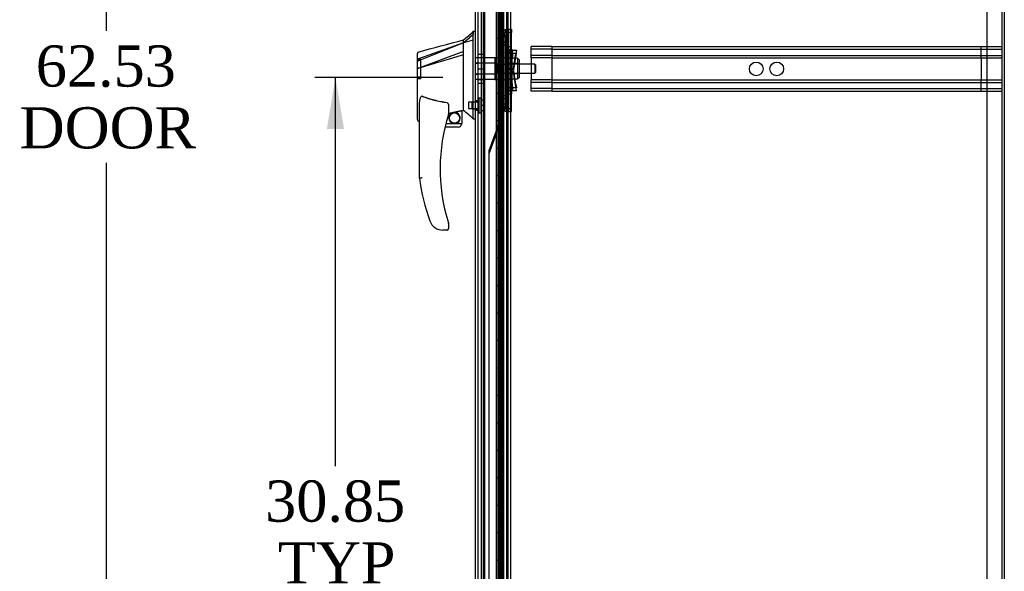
# Model space of a CAD drawing. Header units: inches. Extents: x 1 to 359, y -2 to 239.
# Tile 46 of 79: x 160 to 196, y 101 to 121. Entities that reach past the tile are written whole.
import ezdxf
from ezdxf.enums import TextEntityAlignment as Align
from ezdxf.lldxf.tags import DXFTag

# ---------------------------------------------------------------- set-up
doc = ezdxf.new("R2010")
doc.units = ezdxf.units.IN
doc.header["$MEASUREMENT"] = 0
for name, color, linetype in [('COM53964-1', 7, 'Continuous'), ('COM54746-60', 7, 'Continuous'), ('COM70220', 7, 'Continuous'), ('COM70739-9', 7, 'Continuous'), ('COM70838', 7, 'Continuous'), ('COM70839-3', 7, 'Continuous'), ('COM71196-7', 7, 'Continuous'), ('COM71301-2', 7, 'Continuous'), ('Default', 7, 'Continuous'), ('HAN13068', 7, 'Continuous'), ('HAN13068_NUT', 7, 'Continuous'), ('HAN13068_SCREW', 7, 'Continuous'), ('HAN_NUT', 7, 'Continuous'), ('RVT19000', 7, 'Continuous'), ('SPC87322', 7, 'Continuous')]:
    doc.layers.add(name, color=color, linetype=linetype)
doc.styles.add('SEACAD_Times_New_Roman', font='times.ttf')
tags = doc.linetypes.add('HIDDEN2', pattern=[0.1875, 0.125, -0.0625]).pattern_tags.tags
tags[6:7] = [DXFTag(74, 4), DXFTag(75, 0), DXFTag(340, '0'), DXFTag(46, 0.0), DXFTag(50, 0.0), DXFTag(44, 0.0), DXFTag(45, 0.0)]
tags[4:5] = [DXFTag(74, 4), DXFTag(75, 0), DXFTag(340, '0'), DXFTag(46, 0.0), DXFTag(50, 0.0), DXFTag(44, 0.0), DXFTag(45, 0.0)]
doc.dimstyles.new('HAMMOND_(STH_-_300x200)', dxfattribs={"dimtxt": 1.5, "dimasz": 1.875, "dimexe": 0.75, "dimexo": 0.75, "dimgap": 0.375, "dimtad": 0, "dimtih": 1, "dimtoh": 1, "dimzin": 0, "dimdsep": 46, "dimtxsty": 'SEACAD_Times_New_Roman', "dimblk1": '_SE_FILLED', "dimblk2": '_SE_FILLED', "dimsah": 1, "dimcen": 0.75, "dimadec": 0, "dimazin": 0, "dimtfac": 0.8, "dimtofl": 0, "dimtmove": 0, "dimatfit": 3, "dimfxl": 1, "dimtolj": 1, "dimtzin": 0, "dimarcsym": 0})

# ---------------------------------------------------------------- blocks, each defined once
blk = doc.blocks.new('SE4')
at = {"layer": 'COM53964-1', "color": 7, "linetype": 'HIDDEN2'}
for p, q in [((178.996, 119.949), (178.996, 120.087)), ((179.743, 120.087), (178.996, 120.087)), ((179.743, 120.087), (179.743, 119.949)), ((179.743, 120.087), (196.118, 120.087)), ((195.371, 119.949), (195.371, 120.087)), ((196.118, 120.08), (196.118, 119.949)), ((179.743, 119.992), (178.996, 119.992)), ((178.996, 119.811), (178.996, 119.949)), ((178.996, 119.673), (178.996, 119.811)), ((179.743, 119.768), (178.996, 119.768)), ((179.743, 119.992), (196.118, 119.992)), ((179.743, 119.949), (179.743, 118.6)), ((179.743, 119.768), (196.118, 119.768)), ((195.371, 119.811), (195.371, 119.949)), ((195.371, 119.673), (195.371, 119.811)), ((196.118, 119.949), (196.118, 118.6)), ((178.996, 119.673), (178.996, 118.876)), ((179.743, 119.673), (178.996, 119.673)), ((179.743, 119.673), (196.118, 119.673)), ((195.371, 119.673), (195.371, 118.876)), ((178.996, 118.738), (178.996, 118.876)), ((179.743, 118.876), (178.996, 118.876)), ((179.743, 118.781), (178.996, 118.781)), ((178.996, 118.6), (178.996, 118.738)), ((179.743, 118.876), (196.118, 118.876)), ((179.743, 118.781), (196.118, 118.781)), ((195.371, 118.738), (195.371, 118.876)), ((195.371, 118.6), (195.371, 118.738)), ((178.996, 118.462), (178.996, 118.6)), ((179.743, 118.557), (178.996, 118.557)), ((179.743, 118.462), (178.996, 118.462)), ((179.743, 118.6), (179.743, 118.462)), ((179.743, 118.557), (196.118, 118.557)), ((179.743, 118.462), (196.118, 118.462)), ((195.371, 118.462), (195.371, 118.6)), ((196.118, 118.6), (196.118, 118.469))]:
    blk.add_line(p, q, dxfattribs=at)
for centre in [(187.184, 119.274), (187.931, 119.274)]:
    blk.add_circle(centre, 0.25, dxfattribs=at)
at = {"layer": 'COM54746-60', "color": 7, "linetype": 'HIDDEN2'}
for p, q in [((177.25, 149.382), (177.25, 89.382)), ((178.091, 149.382), (178.091, 89.382)), ((177.805, 148.382), (177.805, 89.382)), ((177.905, 89.382), (177.905, 148.382)), ((177.8, 121.382), (177.8, 120.382)), ((177.844, 120.382), (177.844, 121.381)), ((177.85, 120.382), (177.85, 121.381)), ((177.855, 121.382), (177.855, 120.382)), ((177.897, 121.382), (177.897, 120.382)), ((177.91, 120.382), (177.91, 121.381)), ((177.972, 120.382), (177.972, 121.381)), ((177.981, 121.382), (177.981, 120.382)), ((177.986, 120.382), (177.986, 121.382)), ((177.99, 120.382), (177.99, 121.382)), ((177.8, 120.382), (177.8, 119.381)), ((177.844, 120.382), (177.844, 119.381)), ((177.85, 120.382), (177.85, 119.381)), ((177.855, 119.382), (177.855, 120.382)), ((177.897, 119.382), (177.897, 120.382)), ((177.91, 119.381), (177.91, 120.382)), ((177.942, 119.382), (177.942, 120.382)), ((177.99, 120.382), (177.986, 120.382)), ((177.99, 119.382), (177.99, 120.382)), ((177.8, 119.383), (177.738, 119.383)), ((177.8, 119.383), (177.844, 119.383)), ((177.8, 119.382), (177.8, 118.382)), ((177.972, 119.383), (177.844, 119.383)), ((177.844, 118.382), (177.844, 119.381)), ((177.85, 118.382), (177.85, 119.381)), ((177.855, 119.382), (177.855, 118.382)), ((177.897, 119.382), (177.897, 118.382)), ((177.91, 118.382), (177.91, 119.381)), ((177.972, 119.381), (177.972, 119.382)), ((177.972, 118.382), (177.972, 119.381)), ((177.981, 119.382), (177.981, 118.382)), ((177.99, 119.382), (177.986, 119.382)), ((177.986, 118.382), (177.986, 119.382)), ((177.99, 118.382), (177.99, 119.382)), ((177.8, 118.382), (177.8, 117.381)), ((177.844, 118.382), (177.844, 117.381)), ((177.85, 118.382), (177.85, 117.381)), ((177.855, 117.382), (177.855, 118.382)), ((177.897, 117.382), (177.897, 118.382)), ((177.91, 117.381), (177.91, 118.382)), ((177.942, 117.382), (177.942, 118.382)), ((177.99, 118.382), (177.986, 118.382)), ((177.99, 117.382), (177.99, 118.382)), ((177.8, 117.383), (177.738, 117.383)), ((177.8, 117.383), (177.844, 117.383)), ((177.8, 117.382), (177.8, 116.382)), ((177.972, 117.383), (177.844, 117.383)), ((177.844, 116.382), (177.844, 117.381)), ((177.85, 116.382), (177.85, 117.381)), ((177.855, 117.382), (177.855, 116.382)), ((177.897, 117.382), (177.897, 116.382)), ((177.91, 116.382), (177.91, 117.381)), ((177.972, 117.381), (177.972, 117.382)), ((177.972, 116.382), (177.972, 117.381)), ((177.981, 117.382), (177.981, 116.382)), ((177.99, 117.382), (177.986, 117.382)), ((177.986, 116.382), (177.986, 117.382)), ((177.99, 116.382), (177.99, 117.382)), ((178.153, 116.534), (178.091, 116.534)), ((177.8, 116.382), (177.8, 115.381)), ((177.844, 116.382), (177.844, 115.381)), ((177.85, 116.382), (177.85, 115.381)), ((177.855, 115.382), (177.855, 116.382)), ((177.897, 115.382), (177.897, 116.382)), ((177.91, 115.381), (177.91, 116.382)), ((177.942, 115.382), (177.942, 116.382)), ((177.99, 116.382), (177.986, 116.382)), ((177.99, 115.382), (177.99, 116.382)), ((178.091, 116.23), (178.153, 116.23)), ((177.8, 115.383), (177.738, 115.383)), ((177.8, 115.383), (177.844, 115.383)), ((177.8, 115.382), (177.8, 114.382)), ((177.972, 115.383), (177.844, 115.383)), ((177.844, 114.382), (177.844, 115.381)), ((177.85, 114.382), (177.85, 115.381)), ((177.855, 115.382), (177.855, 114.382)), ((177.897, 115.382), (177.897, 114.382)), ((177.91, 114.382), (177.91, 115.381)), ((177.972, 115.381), (177.972, 115.382)), ((177.972, 114.382), (177.972, 115.381)), ((177.981, 115.382), (177.981, 114.382)), ((177.99, 115.382), (177.986, 115.382)), ((177.986, 114.382), (177.986, 115.382)), ((177.99, 114.382), (177.99, 115.382)), ((177.8, 114.382), (177.8, 113.381)), ((177.844, 114.382), (177.844, 113.381)), ((177.85, 114.382), (177.85, 113.381)), ((177.855, 113.382), (177.855, 114.382)), ((177.897, 113.382), (177.897, 114.382)), ((177.91, 113.381), (177.91, 114.382)), ((177.942, 113.382), (177.942, 114.382)), ((177.99, 114.382), (177.986, 114.382)), ((177.99, 113.382), (177.99, 114.382)), ((177.8, 113.383), (177.738, 113.383)), ((177.8, 113.383), (177.844, 113.383)), ((177.8, 113.382), (177.8, 112.382)), ((177.972, 113.383), (177.844, 113.383)), ((177.844, 112.382), (177.844, 113.381)), ((177.85, 112.382), (177.85, 113.381)), ((177.855, 113.382), (177.855, 112.382)), ((177.897, 113.382), (177.897, 112.382)), ((177.91, 112.382), (177.91, 113.381)), ((177.972, 113.381), (177.972, 113.382)), ((177.972, 112.382), (177.972, 113.381)), ((177.981, 113.382), (177.981, 112.382)), ((177.99, 113.382), (177.986, 113.382)), ((177.986, 112.382), (177.986, 113.382)), ((177.99, 112.382), (177.99, 113.382)), ((177.8, 112.382), (177.8, 111.381)), ((177.844, 112.382), (177.844, 111.381)), ((177.85, 112.382), (177.85, 111.381)), ((177.855, 111.382), (177.855, 112.382)), ((177.897, 111.382), (177.897, 112.382)), ((177.91, 111.381), (177.91, 112.382)), ((177.942, 111.382), (177.942, 112.382)), ((177.99, 112.382), (177.986, 112.382)), ((177.99, 111.382), (177.99, 112.382)), ((177.8, 111.383), (177.738, 111.383)), ((177.8, 111.383), (177.844, 111.383)), ((177.8, 111.382), (177.8, 110.382)), ((177.972, 111.383), (177.844, 111.383)), ((177.844, 110.382), (177.844, 111.381)), ((177.85, 110.382), (177.85, 111.381)), ((177.855, 111.382), (177.855, 110.382)), ((177.897, 111.382), (177.897, 110.382)), ((177.91, 110.382), (177.91, 111.381)), ((177.972, 111.381), (177.972, 111.382)), ((177.972, 110.382), (177.972, 111.381)), ((177.981, 111.382), (177.981, 110.382)), ((177.99, 111.382), (177.986, 111.382)), ((177.986, 110.382), (177.986, 111.382)), ((177.99, 110.382), (177.99, 111.382)), ((177.8, 110.382), (177.8, 109.381)), ((177.844, 110.382), (177.844, 109.381)), ((177.85, 110.382), (177.85, 109.381)), ((177.855, 109.382), (177.855, 110.382)), ((177.897, 109.382), (177.897, 110.382)), ((177.91, 109.381), (177.91, 110.382)), ((177.942, 109.382), (177.942, 110.382)), ((177.99, 110.382), (177.986, 110.382)), ((177.99, 109.382), (177.99, 110.382)), ((178.153, 110.534), (178.091, 110.534)), ((178.091, 110.23), (178.153, 110.23)), ((177.8, 109.383), (177.738, 109.383)), ((177.8, 109.383), (177.844, 109.383)), ((177.8, 109.382), (177.8, 108.382)), ((177.972, 109.383), (177.844, 109.383)), ((177.844, 108.382), (177.844, 109.381)), ((177.85, 108.382), (177.85, 109.381)), ((177.855, 109.382), (177.855, 108.382)), ((177.897, 109.382), (177.897, 108.382)), ((177.91, 108.382), (177.91, 109.381)), ((177.972, 109.381), (177.972, 109.382)), ((177.972, 108.382), (177.972, 109.381)), ((177.981, 109.382), (177.981, 108.382)), ((177.99, 109.382), (177.986, 109.382)), ((177.986, 108.382), (177.986, 109.382)), ((177.99, 108.382), (177.99, 109.382)), ((177.8, 108.382), (177.8, 107.381)), ((177.844, 108.382), (177.844, 107.381)), ((177.85, 108.382), (177.85, 107.381)), ((177.855, 107.382), (177.855, 108.382)), ((177.897, 107.382), (177.897, 108.382)), ((177.91, 107.381), (177.91, 108.382)), ((177.942, 107.382), (177.942, 108.382)), ((177.99, 108.382), (177.986, 108.382)), ((177.99, 107.382), (177.99, 108.382)), ((177.8, 107.383), (177.738, 107.383)), ((177.8, 107.383), (177.844, 107.383)), ((177.8, 107.382), (177.8, 106.382)), ((177.972, 107.383), (177.844, 107.383)), ((177.844, 106.382), (177.844, 107.381)), ((177.85, 106.382), (177.85, 107.381)), ((177.855, 107.382), (177.855, 106.382)), ((177.897, 107.382), (177.897, 106.382)), ((177.91, 106.382), (177.91, 107.381)), ((177.972, 107.381), (177.972, 107.382)), ((177.972, 106.382), (177.972, 107.381)), ((177.981, 107.382), (177.981, 106.382)), ((177.99, 107.382), (177.986, 107.382)), ((177.986, 106.382), (177.986, 107.382)), ((177.99, 106.382), (177.99, 107.382)), ((177.8, 106.382), (177.8, 105.381)), ((177.844, 106.382), (177.844, 105.381)), ((177.85, 106.382), (177.85, 105.381)), ((177.855, 105.382), (177.855, 106.382)), ((177.897, 105.382), (177.897, 106.382)), ((177.91, 105.381), (177.91, 106.382)), ((177.942, 105.382), (177.942, 106.382)), ((177.99, 106.382), (177.986, 106.382)), ((177.99, 105.382), (177.99, 106.382)), ((177.8, 105.383), (177.738, 105.383)), ((177.8, 105.383), (177.844, 105.383)), ((177.8, 105.382), (177.8, 104.382)), ((177.972, 105.383), (177.844, 105.383)), ((177.844, 104.382), (177.844, 105.381)), ((177.85, 104.382), (177.85, 105.381)), ((177.855, 105.382), (177.855, 104.382)), ((177.897, 105.382), (177.897, 104.382)), ((177.91, 104.382), (177.91, 105.381)), ((177.972, 105.381), (177.972, 105.382)), ((177.972, 104.382), (177.972, 105.381)), ((177.981, 105.382), (177.981, 104.382)), ((177.99, 105.382), (177.986, 105.382)), ((177.986, 104.382), (177.986, 105.382)), ((177.99, 104.382), (177.99, 105.382)), ((177.8, 104.382), (177.8, 103.381)), ((177.844, 104.382), (177.844, 103.381)), ((177.85, 104.382), (177.85, 103.381)), ((177.855, 103.382), (177.855, 104.382)), ((177.897, 103.382), (177.897, 104.382)), ((177.91, 103.381), (177.91, 104.382)), ((177.942, 103.382), (177.942, 104.382)), ((177.99, 104.382), (177.986, 104.382)), ((177.99, 103.382), (177.99, 104.382)), ((178.153, 104.534), (178.091, 104.534)), ((178.091, 104.23), (178.153, 104.23)), ((177.8, 103.383), (177.738, 103.383)), ((177.8, 103.383), (177.844, 103.383)), ((177.8, 103.382), (177.8, 102.382)), ((177.972, 103.383), (177.844, 103.383)), ((177.844, 102.382), (177.844, 103.381)), ((177.85, 102.382), (177.85, 103.381)), ((177.855, 103.382), (177.855, 102.382)), ((177.897, 103.382), (177.897, 102.382)), ((177.91, 102.382), (177.91, 103.381)), ((177.972, 103.381), (177.972, 103.382)), ((177.972, 102.382), (177.972, 103.381)), ((177.981, 103.382), (177.981, 102.382)), ((177.99, 103.382), (177.986, 103.382)), ((177.986, 102.382), (177.986, 103.382)), ((177.99, 102.382), (177.99, 103.382)), ((177.8, 102.382), (177.8, 101.381)), ((177.844, 102.382), (177.844, 101.381)), ((177.85, 102.382), (177.85, 101.381)), ((177.855, 101.382), (177.855, 102.382)), ((177.897, 101.382), (177.897, 102.382)), ((177.91, 101.381), (177.91, 102.382)), ((177.942, 101.382), (177.942, 102.382)), ((177.99, 102.382), (177.986, 102.382)), ((177.99, 101.382), (177.99, 102.382)), ((177.8, 101.383), (177.738, 101.383)), ((177.8, 101.383), (177.844, 101.383)), ((177.8, 101.382), (177.8, 100.382)), ((177.972, 101.383), (177.844, 101.383)), ((177.844, 100.382), (177.844, 101.381)), ((177.85, 100.382), (177.85, 101.381)), ((177.855, 101.382), (177.855, 100.382)), ((177.897, 101.382), (177.897, 100.382)), ((177.91, 100.382), (177.91, 101.381)), ((177.972, 101.381), (177.972, 101.382)), ((177.972, 100.382), (177.972, 101.381)), ((177.981, 101.382), (177.981, 100.382)), ((177.99, 101.382), (177.986, 101.382)), ((177.986, 100.382), (177.986, 101.382)), ((177.99, 100.382), (177.99, 101.382))]:
    blk.add_line(p, q, dxfattribs=at)
at = {"layer": 'COM54746-60', "color": 7, "linetype": 'Continuous'}
for p, q in [((177.738, 121.382), (177.738, 120.382)), ((177.942, 121.382), (177.942, 120.382)), ((177.738, 120.382), (177.738, 119.381)), ((177.942, 120.382), (177.738, 120.382)), ((177.942, 120.382), (177.738, 120.382)), ((177.986, 120.382), (177.942, 120.382)), ((177.972, 119.382), (177.972, 120.382)), ((177.981, 119.382), (177.981, 120.382)), ((177.986, 120.382), (177.986, 119.382)), ((177.942, 119.382), (177.738, 119.382)), ((177.738, 119.382), (177.738, 118.382)), ((177.972, 119.381), (177.738, 119.381)), ((177.942, 119.382), (177.942, 118.382)), ((177.986, 119.382), (177.942, 119.382)), ((177.738, 118.382), (177.738, 117.381)), ((177.942, 118.382), (177.738, 118.382)), ((177.942, 118.382), (177.738, 118.382)), ((177.986, 118.382), (177.942, 118.382)), ((177.972, 117.382), (177.972, 118.382)), ((177.981, 117.382), (177.981, 118.382)), ((177.986, 118.382), (177.986, 117.382)), ((177.942, 117.382), (177.738, 117.382)), ((177.738, 117.382), (177.738, 116.382)), ((177.972, 117.381), (177.738, 117.381)), ((177.942, 117.382), (177.942, 116.382)), ((177.986, 117.382), (177.942, 117.382)), ((177.738, 116.382), (177.738, 115.381)), ((177.942, 116.382), (177.738, 116.382)), ((177.942, 116.382), (177.738, 116.382)), ((177.986, 116.382), (177.942, 116.382)), ((177.972, 115.382), (177.972, 116.382)), ((177.981, 115.382), (177.981, 116.382)), ((177.986, 116.382), (177.986, 115.382)), ((177.942, 115.382), (177.738, 115.382)), ((177.738, 115.382), (177.738, 114.382)), ((177.972, 115.381), (177.738, 115.381)), ((177.942, 115.382), (177.942, 114.382)), ((177.986, 115.382), (177.942, 115.382)), ((177.738, 114.382), (177.738, 113.381)), ((177.942, 114.382), (177.738, 114.382)), ((177.942, 114.382), (177.738, 114.382)), ((177.986, 114.382), (177.942, 114.382)), ((177.972, 113.382), (177.972, 114.382)), ((177.981, 113.382), (177.981, 114.382)), ((177.986, 114.382), (177.986, 113.382)), ((177.942, 113.382), (177.738, 113.382)), ((177.738, 113.382), (177.738, 112.382)), ((177.972, 113.381), (177.738, 113.381)), ((177.942, 113.382), (177.942, 112.382)), ((177.986, 113.382), (177.942, 113.382)), ((177.738, 112.382), (177.738, 111.381)), ((177.942, 112.382), (177.738, 112.382)), ((177.942, 112.382), (177.738, 112.382)), ((177.986, 112.382), (177.942, 112.382)), ((177.972, 111.382), (177.972, 112.382)), ((177.981, 111.382), (177.981, 112.382)), ((177.986, 112.382), (177.986, 111.382)), ((177.942, 111.382), (177.738, 111.382)), ((177.738, 111.382), (177.738, 110.382)), ((177.972, 111.381), (177.738, 111.381)), ((177.942, 111.382), (177.942, 110.382)), ((177.986, 111.382), (177.942, 111.382)), ((177.738, 110.382), (177.738, 109.381)), ((177.942, 110.382), (177.738, 110.382)), ((177.942, 110.382), (177.738, 110.382)), ((177.986, 110.382), (177.942, 110.382)), ((177.972, 109.382), (177.972, 110.382)), ((177.981, 109.382), (177.981, 110.382)), ((177.986, 110.382), (177.986, 109.382)), ((177.942, 109.382), (177.738, 109.382)), ((177.738, 109.382), (177.738, 108.382)), ((177.972, 109.381), (177.738, 109.381)), ((177.942, 109.382), (177.942, 108.382)), ((177.986, 109.382), (177.942, 109.382)), ((177.738, 108.382), (177.738, 107.381)), ((177.942, 108.382), (177.738, 108.382)), ((177.942, 108.382), (177.738, 108.382)), ((177.986, 108.382), (177.942, 108.382)), ((177.972, 107.382), (177.972, 108.382)), ((177.981, 107.382), (177.981, 108.382)), ((177.986, 108.382), (177.986, 107.382)), ((177.942, 107.382), (177.738, 107.382)), ((177.738, 107.382), (177.738, 106.382)), ((177.972, 107.381), (177.738, 107.381)), ((177.942, 107.382), (177.942, 106.382)), ((177.986, 107.382), (177.942, 107.382)), ((177.738, 106.382), (177.738, 105.381)), ((177.942, 106.382), (177.738, 106.382)), ((177.942, 106.382), (177.738, 106.382)), ((177.986, 106.382), (177.942, 106.382)), ((177.972, 105.382), (177.972, 106.382)), ((177.981, 105.382), (177.981, 106.382)), ((177.986, 106.382), (177.986, 105.382)), ((177.942, 105.382), (177.738, 105.382)), ((177.738, 105.382), (177.738, 104.382)), ((177.972, 105.381), (177.738, 105.381)), ((177.942, 105.382), (177.942, 104.382)), ((177.986, 105.382), (177.942, 105.382)), ((177.738, 104.382), (177.738, 103.381)), ((177.942, 104.382), (177.738, 104.382)), ((177.942, 104.382), (177.738, 104.382)), ((177.986, 104.382), (177.942, 104.382)), ((177.972, 103.382), (177.972, 104.382)), ((177.981, 103.382), (177.981, 104.382)), ((177.986, 104.382), (177.986, 103.382)), ((177.942, 103.382), (177.738, 103.382)), ((177.738, 103.382), (177.738, 102.382)), ((177.972, 103.381), (177.738, 103.381)), ((177.942, 103.382), (177.942, 102.382)), ((177.986, 103.382), (177.942, 103.382)), ((177.738, 102.382), (177.738, 101.381)), ((177.942, 102.382), (177.738, 102.382)), ((177.942, 102.382), (177.738, 102.382)), ((177.986, 102.382), (177.942, 102.382)), ((177.972, 101.382), (177.972, 102.382)), ((177.981, 101.382), (177.981, 102.382)), ((177.986, 102.382), (177.986, 101.382)), ((177.942, 101.382), (177.738, 101.382)), ((177.738, 101.382), (177.738, 100.382)), ((177.972, 101.381), (177.738, 101.381)), ((177.942, 101.382), (177.942, 100.382)), ((177.986, 101.382), (177.942, 101.382))]:
    blk.add_line(p, q, dxfattribs=at)
at = {"layer": 'COM70220', "color": 7, "linetype": 'HIDDEN2'}
for p, q in [((177.062, 88.816), (177.062, 149.876)), ((177.063, 88.816), (177.063, 149.876)), ((177.065, 88.816), (177.065, 149.876)), ((177.311, 88.816), (177.311, 149.876))]:
    blk.add_line(p, q, dxfattribs=at)
at = {"layer": 'COM70739-9', "color": 7, "linetype": 'HIDDEN2'}
blk.add_line((178.123, 149.583), (178.123, 88.963), dxfattribs=at)
at = {"layer": 'COM70838', "color": 7, "linetype": 'HIDDEN2'}
for p, q in [((178.043, 120.675), (178.043, 120.712)), ((178.043, 120.712), (178.168, 120.712)), ((178.043, 120.675), (178.043, 120.604)), ((178.043, 120.479), (178.043, 120.604)), ((178.043, 120.604), (178.168, 120.604)), ((178.168, 120.595), (178.043, 120.595)), ((178.168, 120.487), (178.043, 120.487)), ((178.043, 120.479), (178.043, 117.854)), ((178.168, 120.712), (178.168, 120.675)), ((178.168, 120.605), (178.168, 120.675)), ((178.168, 120.604), (178.168, 120.479)), ((178.168, 120.479), (178.168, 117.854)), ((178.043, 120.205), (178.168, 120.205)), ((178.043, 120.097), (178.168, 120.097)), ((178.043, 119.962), (178.101, 119.962)), ((178.043, 119.854), (178.171, 119.854)), ((178.101, 119.854), (178.101, 119.962)), ((178.101, 119.962), (178.226, 119.962)), ((178.101, 119.854), (178.101, 118.479)), ((178.103, 119.854), (178.103, 119.962)), ((178.103, 119.854), (178.103, 118.479)), ((178.171, 119.854), (178.285, 119.854)), ((178.226, 119.854), (178.226, 119.962)), ((178.329, 119.962), (178.226, 119.962)), ((178.226, 119.854), (178.226, 118.479)), ((178.329, 119.854), (178.229, 119.167)), ((178.229, 119.274), (178.311, 119.837)), ((178.262, 119.854), (178.262, 119.962)), ((178.262, 119.854), (178.262, 118.479)), ((178.285, 119.854), (178.285, 119.962)), ((178.285, 119.854), (178.285, 118.479)), ((178.285, 119.854), (178.455, 119.854)), ((178.311, 119.837), (178.329, 119.962)), ((178.329, 119.962), (178.455, 119.962)), ((178.355, 119.167), (178.455, 119.854)), ((178.355, 119.274), (178.437, 119.837)), ((178.455, 119.962), (178.437, 119.837)), ((178.043, 119.412), (178.168, 119.412)), ((178.168, 119.361), (178.043, 119.361)), ((178.168, 119.253), (178.043, 119.253)), ((178.043, 119.188), (178.168, 119.188)), ((178.043, 119.08), (178.168, 119.08)), ((178.043, 119.029), (178.168, 119.029)), ((178.311, 118.712), (178.229, 119.274)), ((178.229, 119.167), (178.329, 118.479)), ((178.437, 118.712), (178.355, 119.274)), ((178.455, 118.479), (178.355, 119.167)), ((178.043, 118.922), (178.168, 118.922)), ((178.329, 118.587), (178.311, 118.712)), ((178.437, 118.712), (178.455, 118.587)), ((178.101, 118.587), (178.043, 118.587)), ((178.043, 118.479), (178.182, 118.479)), ((178.168, 118.344), (178.043, 118.344)), ((178.226, 118.587), (178.101, 118.587)), ((178.285, 118.479), (178.182, 118.479)), ((178.226, 118.587), (178.329, 118.587)), ((178.455, 118.479), (178.285, 118.479)), ((178.455, 118.587), (178.329, 118.587)), ((178.168, 118.236), (178.043, 118.236)), ((178.043, 117.954), (178.168, 117.954)), ((178.043, 117.729), (178.043, 117.854)), ((178.043, 117.846), (178.168, 117.846)), ((178.168, 117.837), (178.043, 117.837)), ((178.168, 117.729), (178.043, 117.729)), ((178.168, 117.854), (178.168, 117.729))]:
    blk.add_line(p, q, dxfattribs=at)
for centre, start, end in [((178.285, 120.017), 180, 208.0398), ((178.285, 119.882), 180, 193.5446), ((178.285, 118.56), 166.4554, 180), ((178.285, 118.424), 151.9602, 180)]:
    blk.add_arc(centre, 0.117, start, end, dxfattribs=at)
at = {"layer": 'COM70839-3', "color": 7, "linetype": 'HIDDEN2'}
for p, q in [((177.909, 120.037), (177.906, 147.939)), ((177.909, 119.929), (177.906, 147.831)), ((177.981, 120.037), (177.978, 147.939)), ((177.981, 119.929), (177.978, 147.831)), ((177.895, 121.067), (177.939, 121.067)), ((177.895, 120.017), (177.895, 121.067)), ((177.939, 120.017), (177.939, 121.067)), ((177.981, 120.54), (177.909, 120.54)), ((177.981, 120.433), (177.909, 120.433)), ((177.895, 120.125), (177.939, 120.125)), ((177.909, 120.259), (177.981, 120.259)), ((177.909, 120.152), (177.981, 120.152)), ((177.895, 120.017), (177.939, 120.017)), ((177.909, 120.025), (177.909, 120.037)), ((177.981, 120.037), (177.909, 120.037)), ((177.981, 120.025), (177.909, 120.025)), ((177.909, 119.917), (177.909, 119.929)), ((177.981, 119.929), (177.909, 119.929)), ((177.981, 119.917), (177.909, 119.917)), ((177.981, 120.037), (177.981, 120.025)), ((177.981, 119.929), (177.981, 119.917)), ((177.895, 118.424), (177.939, 118.424)), ((177.895, 118.424), (177.895, 118.317)), ((177.895, 118.316), (177.939, 118.316)), ((177.895, 118.316), (177.895, 117.266)), ((177.906, 90.61), (177.909, 118.512)), ((177.906, 90.502), (177.909, 118.405)), ((177.909, 118.524), (177.981, 118.524)), ((177.909, 118.512), (177.909, 118.524)), ((177.981, 118.512), (177.909, 118.512)), ((177.909, 118.416), (177.981, 118.416)), ((177.909, 118.405), (177.909, 118.416)), ((177.981, 118.405), (177.909, 118.405)), ((177.981, 118.289), (177.909, 118.289)), ((177.939, 118.424), (177.939, 118.317)), ((177.939, 118.316), (177.939, 117.266)), ((177.978, 90.61), (177.981, 118.512)), ((177.978, 90.502), (177.981, 118.405)), ((177.981, 118.524), (177.981, 118.512)), ((177.981, 118.416), (177.981, 118.405)), ((177.981, 118.182), (177.909, 118.182)), ((177.909, 118.008), (177.981, 118.008)), ((177.909, 117.901), (177.981, 117.901)), ((177.789, 117.213), (177.457, 116.295)), ((177.895, 117.374), (177.939, 117.374)), ((177.895, 117.266), (177.939, 117.266)), ((177.789, 117.105), (177.457, 116.187)), ((177.45, 116.252), (177.447, 90.61)), ((177.45, 116.145), (177.447, 90.502))]:
    blk.add_line(p, q, dxfattribs=at)
for centre, radius, start, end in [((177.769, 121.075), 0.126, 356.7583, 34.4921), ((177.907, 117.17), 0.125, 115.1779, 160.1301), ((177.811, 117.374), 0.1, 295.1779, 308.3461), ((177.811, 117.266), 0.1, 295.1779, 308.3461), ((177.771, 117.366), 0.125, 325.3151, 3.4345), ((177.771, 117.259), 0.125, 325.3151, 3.4345), ((177.907, 117.063), 0.125, 115.1779, 160.1301), ((177.575, 116.252), 0.125, 160.1301, 179.9934), ((177.575, 116.145), 0.125, 160.1301, 179.9934)]:
    blk.add_arc(centre, radius, start, end, dxfattribs=at)
for points, knots in [([(177.909, 120.037), (177.909, 120.037), (177.909, 120.038), (177.909, 120.041), (177.908, 120.044), (177.908, 120.048), (177.906, 120.054), (177.904, 120.062), (177.901, 120.074), (177.899, 120.086), (177.897, 120.096), (177.896, 120.105), (177.895, 120.111), (177.895, 120.117), (177.895, 120.122), (177.895, 120.124), (177.895, 120.125)], [0, 0, 0, 0, 0.025534, 0.051261, 0.104079, 0.158896, 0.215392, 0.333547, 0.458183, 0.588403, 0.72303, 0.791597, 0.86075, 0.930266, 0.965117, 1, 1, 1, 1]), ([(177.981, 120.037), (177.981, 120.041), (177.978, 120.046), (177.969, 120.059), (177.963, 120.066), (177.952, 120.081), (177.948, 120.09), (177.943, 120.103), (177.941, 120.107), (177.94, 120.114), (177.939, 120.116), (177.939, 120.119), (177.939, 120.119), (177.939, 120.12), (177.939, 120.121), (177.939, 120.122), (177.939, 120.123), (177.939, 120.125)], [0, 0, 0, 0, 0.25, 0.25, 0.5, 0.5, 0.75, 0.75, 0.875, 0.875, 0.9375, 0.9375, 0.953125, 0.953125, 0.96875, 0.96875, 1, 1, 1, 1]), ([(177.909, 119.929), (177.909, 119.93), (177.909, 119.931), (177.909, 119.933), (177.908, 119.936), (177.908, 119.94), (177.906, 119.946), (177.904, 119.955), (177.901, 119.966), (177.899, 119.978), (177.897, 119.989), (177.896, 119.997), (177.895, 120.004), (177.895, 120.01), (177.895, 120.014), (177.895, 120.016), (177.895, 120.017)], [0, 0, 0, 0, 0.025534, 0.051261, 0.104079, 0.158896, 0.215392, 0.333547, 0.458183, 0.588403, 0.72303, 0.791597, 0.86075, 0.930266, 0.965117, 1, 1, 1, 1]), ([(177.981, 119.929), (177.981, 119.934), (177.978, 119.939), (177.969, 119.951), (177.963, 119.958), (177.952, 119.974), (177.948, 119.982), (177.943, 119.995), (177.941, 120), (177.94, 120.006), (177.939, 120.009), (177.939, 120.011), (177.939, 120.012), (177.939, 120.013), (177.939, 120.014), (177.939, 120.015), (177.939, 120.016), (177.939, 120.017)], [0, 0, 0, 0, 0.25, 0.25, 0.5, 0.5, 0.75, 0.75, 0.875, 0.875, 0.9375, 0.9375, 0.953125, 0.953125, 0.96875, 0.96875, 1, 1, 1, 1]), ([(177.895, 118.424), (177.895, 118.425), (177.895, 118.427), (177.895, 118.432), (177.895, 118.437), (177.896, 118.444), (177.897, 118.453), (177.899, 118.463), (177.901, 118.475), (177.904, 118.486), (177.906, 118.495), (177.908, 118.501), (177.908, 118.505), (177.909, 118.508), (177.909, 118.511), (177.909, 118.512), (177.909, 118.512)], [0, 0, 0, 0, 0.034876, 0.069721, 0.139242, 0.208396, 0.276958, 0.411587, 0.541805, 0.666442, 0.784585, 0.841106, 0.895921, 0.948631, 0.974395, 1, 1, 1, 1]), ([(177.895, 118.316), (177.895, 118.318), (177.895, 118.32), (177.895, 118.324), (177.895, 118.33), (177.896, 118.337), (177.897, 118.345), (177.899, 118.356), (177.901, 118.368), (177.904, 118.379), (177.906, 118.387), (177.908, 118.393), (177.908, 118.398), (177.909, 118.401), (177.909, 118.403), (177.909, 118.404), (177.909, 118.405)], [0, 0, 0, 0, 0.034876, 0.069721, 0.139242, 0.208396, 0.276958, 0.411587, 0.541805, 0.666442, 0.784585, 0.841106, 0.895921, 0.948631, 0.974395, 1, 1, 1, 1]), ([(177.939, 118.424), (177.939, 118.425), (177.939, 118.425), (177.939, 118.426), (177.939, 118.427), (177.939, 118.429), (177.939, 118.43), (177.939, 118.433), (177.94, 118.435), (177.941, 118.442), (177.942, 118.446), (177.948, 118.459), (177.952, 118.468), (177.963, 118.483), (177.969, 118.49), (177.976, 118.5), (177.978, 118.503), (177.979, 118.506), (177.98, 118.506), (177.98, 118.508), (177.98, 118.508), (177.981, 118.509), (177.981, 118.509), (177.981, 118.51), (177.981, 118.51), (177.981, 118.51), (177.981, 118.51), (177.981, 118.511), (177.981, 118.511), (177.981, 118.512)], [0, 0, 0, 0, 0.015625, 0.015625, 0.03125, 0.03125, 0.0625, 0.0625, 0.125, 0.125, 0.25, 0.25, 0.5, 0.5, 0.75, 0.75, 0.875, 0.875, 0.90625, 0.90625, 0.9375, 0.9375, 0.953125, 0.953125, 0.960938, 0.960938, 0.96875, 0.96875, 1, 1, 1, 1]), ([(177.939, 118.316), (177.939, 118.317), (177.939, 118.318), (177.939, 118.319), (177.939, 118.319), (177.939, 118.321), (177.939, 118.322), (177.939, 118.325), (177.94, 118.328), (177.941, 118.334), (177.942, 118.339), (177.948, 118.352), (177.952, 118.36), (177.963, 118.376), (177.969, 118.383), (177.976, 118.392), (177.978, 118.395), (177.979, 118.398), (177.98, 118.399), (177.98, 118.4), (177.98, 118.401), (177.981, 118.402), (177.981, 118.402), (177.981, 118.402), (177.981, 118.402), (177.981, 118.403), (177.981, 118.403), (177.981, 118.403), (177.981, 118.404), (177.981, 118.405)], [0, 0, 0, 0, 0.015625, 0.015625, 0.03125, 0.03125, 0.0625, 0.0625, 0.125, 0.125, 0.25, 0.25, 0.5, 0.5, 0.75, 0.75, 0.875, 0.875, 0.90625, 0.90625, 0.9375, 0.9375, 0.953125, 0.953125, 0.960938, 0.960938, 0.96875, 0.96875, 1, 1, 1, 1]), ([(177.939, 117.374), (177.939, 117.372), (177.939, 117.368), (177.938, 117.361), (177.935, 117.351), (177.93, 117.34), (177.921, 117.326), (177.906, 117.313), (177.891, 117.304), (177.883, 117.3), (177.877, 117.297), (177.875, 117.296), (177.873, 117.296)], [0, 0, 0, 0, 0.05061, 0.101487, 0.206046, 0.316229, 0.434294, 0.697449, 0.843949, 0.921009, 0.953225, 1, 1, 1, 1]), ([(177.939, 117.266), (177.939, 117.265), (177.939, 117.261), (177.938, 117.253), (177.935, 117.244), (177.93, 117.233), (177.921, 117.218), (177.906, 117.206), (177.891, 117.197), (177.883, 117.192), (177.877, 117.19), (177.875, 117.189), (177.873, 117.188)], [0, 0, 0, 0, 0.05061, 0.101487, 0.206046, 0.316229, 0.434294, 0.697449, 0.843949, 0.921009, 0.953225, 1, 1, 1, 1])]:
    blk.add_open_spline(points, degree=3, knots=knots, dxfattribs=at)
at = {"layer": 'COM71196-7', "color": 7, "linetype": 'Continuous'}
for p, q in [((177.736, 88.211), (177.736, 150.553)), ((176.966, 88.306), (176.966, 150.458))]:
    blk.add_line(p, q, dxfattribs=at)
at = {"layer": 'COM71196-7', "color": 7, "linetype": 'HIDDEN2'}
for p, q in [((177.061, 88.306), (177.061, 150.458)), ((177.841, 150.023), (177.841, 88.523)), ((176.966, 119.48), (177.061, 119.48)), ((176.966, 119.083), (177.061, 119.083)), ((177.061, 118.111), (176.966, 118.111)), ((176.966, 117.777), (177.061, 117.777))]:
    blk.add_line(p, q, dxfattribs=at)
at = {"layer": 'COM71301-2', "color": 7, "linetype": 'HIDDEN2'}
for p, q in [((195.588, 81.338), (195.588, 153.208)), ((177.186, 88.618), (177.186, 149.928)), ((178.248, 88.618), (178.248, 149.928)), ((196.118, 147.599), (196.118, 120.08)), ((196.118, 118.469), (196.118, 81.338))]:
    blk.add_line(p, q, dxfattribs=at)
at = {"layer": 'COM71301-2', "color": 7, "linetype": 'Continuous'}
for p, q in [((196.213, 153.208), (196.213, 81.338)), ((178.153, 88.618), (178.153, 149.928))]:
    blk.add_line(p, q, dxfattribs=at)
at = {"layer": 'HAN13068', "color": 7, "linetype": 'Continuous'}
for p, q in [((176.966, 120.632), (176.883, 120.632)), ((176.886, 120.632), (176.886, 120.53)), ((176.886, 120.471), (176.886, 120.53)), ((176.886, 120.384), (176.886, 120.471)), ((176.531, 120.22), (174.896, 119.564)), ((176.531, 120.22), (176.531, 120.332)), ((176.531, 120.073), (176.531, 120.22)), ((176.531, 119.979), (176.531, 120.073)), ((176.886, 117.894), (176.886, 120.384)), ((174.851, 119.539), (174.851, 119.836)), ((176.531, 119.906), (174.907, 119.303)), ((176.531, 119.906), (176.531, 119.979)), ((176.531, 118.021), (176.531, 119.906)), ((174.851, 119.557), (174.851, 119.582)), ((174.851, 119.305), (174.851, 119.539)), ((174.851, 117.432), (174.851, 119.305)), ((174.851, 119.282), (174.851, 119.29)), ((174.905, 119.302), (174.907, 119.303)), ((174.931, 115.299), (174.931, 117.97)), ((176.531, 117.874), (176.531, 118.021)), ((175.991, 117.889), (175.991, 117.626)), ((175.991, 117.639), (176.118, 117.669)), ((176.202, 117.688), (176.436, 117.743)), ((176.466, 117.746), (176.531, 117.762)), ((176.466, 117.746), (176.466, 117.747)), ((176.466, 117.747), (176.466, 117.282)), ((176.531, 117.762), (176.531, 117.874)), ((176.886, 117.489), (176.886, 117.894)), ((174.925, 117.374), (174.931, 117.375)), ((175.893, 117.282), (176.466, 117.282)), ((176.886, 117.464), (176.886, 117.489)), ((176.886, 117.462), (176.966, 117.462)), ((176.341, 117.157), (175.861, 117.157)), ((175.991, 113.645), (175.991, 113.467)), ((175.494, 113.497), (175.493, 113.495)), ((175.931, 113.407), (175.776, 113.407))]:
    blk.add_line(p, q, dxfattribs=at)
at = {"layer": 'HAN13068', "color": 7, "linetype": 'HIDDEN2'}
for p, q in [((176.531, 120.22), (174.893, 119.648)), ((176.886, 120.325), (176.531, 120.22)), ((174.976, 119.632), (174.851, 119.632)), ((174.976, 119.582), (174.851, 119.582)), ((174.976, 118.932), (174.976, 119.632)), ((177.668, 119.677), (176.966, 119.677)), ((177.668, 119.482), (176.966, 119.482)), ((177.668, 119.677), (177.668, 119.482)), ((177.668, 119.482), (177.668, 119.082)), ((177.793, 119.442), (177.668, 119.442)), ((177.793, 119.442), (177.793, 119.282)), ((179.128, 119.442), (178.168, 119.442)), ((179.128, 119.442), (179.128, 119.122)), ((179.158, 119.412), (179.128, 119.442)), ((179.158, 119.152), (179.158, 119.412)), ((174.851, 118.982), (174.976, 118.982)), ((174.906, 119.299), (174.905, 119.298)), ((177.668, 119.082), (176.966, 119.082)), ((177.793, 119.122), (177.668, 119.122)), ((177.668, 119.082), (177.668, 118.886)), ((177.793, 119.282), (177.793, 119.122)), ((178.168, 119.122), (179.128, 119.122)), ((179.128, 119.122), (179.158, 119.152)), ((174.851, 118.932), (174.976, 118.932)), ((177.668, 118.886), (176.966, 118.886)), ((176.841, 117.827), (176.841, 118.06)), ((177.091, 118.06), (176.841, 118.06)), ((177.091, 118.106), (176.966, 118.106)), ((176.841, 117.827), (177.091, 117.827)), ((176.966, 117.781), (177.091, 117.781)), ((174.931, 117.375), (174.932, 117.376)), ((176.886, 117.464), (176.886, 117.462))]:
    blk.add_line(p, q, dxfattribs=at)
at = {"layer": 'HAN13068', "color": 7, "linetype": 'Continuous'}
blk.add_circle((176.205, 117.486), 0.188, dxfattribs=at)
for centre, radius, start, end in [((160.502, 139.66), 25.11, 309.6694, 310.7299), ((-123.982, 1238.829), 1158.164, 284.954427, 285.038821), ((174.911, 119.836), 0.06, 105.3239, 180.0002), ((174.896, 119.663), 0.361, 262.9065, 271.5232), ((182.095, 115.635), 6.417, 162.105, 197.0102), ((175.931, 117.626), 0.06, 342.105, 0), ((176.205, 117.486), 0.202, 115.2676, 90.8956), ((175.943, 118.613), 0.961, 280.5316, 285.6316), ((140.12, 74.316), 56.686, 49.5649, 50.0347), ((176.341, 117.282), 0.125, 270, 310.5358), ((176.341, 117.282), 0.125, 310.5358, 346.1135), ((176.341, 117.282), 0.125, 346.1135, 0), ((182.271, 116.234), 7.4, 187.261, 199.7146), ((175.776, 113.907), 0.5, 199.7146, 235.4377), ((175.931, 113.645), 0.06, 0, 17.895), ((175.776, 113.907), 0.5, 235.4377, 270), ((175.931, 113.467), 0.06, 270, 0)]:
    blk.add_arc(centre, radius, start, end, dxfattribs=at)
at = {"layer": 'HAN13068', "color": 7, "linetype": 'HIDDEN2'}
for centre, radius, start, end in [((174.911, 119.836), 0.06, 180.0002, 180.0185), ((176.205, 117.486), 0.202, 110.0952, 0), ((176.205, 117.486), 0.202, 0, 92.0856)]:
    blk.add_arc(centre, radius, start, end, dxfattribs=at)
blk.add_ellipse((174.911, 117.432), major_axis=(0.06, 0), ratio=0.999979, start_param=3.137508, end_param=3.141468, dxfattribs=at)
at = {"layer": 'HAN13068', "color": 7, "linetype": 'Continuous'}
blk.add_ellipse((174.911, 117.432), major_axis=(0.06, 0), ratio=0.999979, start_param=3.141468, end_param=4.950188, dxfattribs=at)
blk.add_open_spline([(176.886, 120.53), (176.768, 120.427), (176.649, 120.323), (176.531, 120.22)], degree=3, dxfattribs=at)
at = {"layer": 'HAN13068', "color": 7, "linetype": 'HIDDEN2'}
for points in [[(176.531, 119.788), (175.99, 119.625), (175.448, 119.462), (174.906, 119.299)], [(176.436, 117.745), (176.288, 117.713), (176.139, 117.68), (175.991, 117.647)]]:
    blk.add_open_spline(points, degree=3, dxfattribs=at)
for points, knots in [([(174.893, 119.648), (174.881, 119.646), (174.87, 119.641), (174.855, 119.629), (174.851, 119.621), (174.851, 119.614)], [0, 0, 0, 0, 0.5, 0.5, 1, 1, 1, 1]), ([(174.905, 119.298), (174.897, 119.298), (174.89, 119.298), (174.877, 119.299), (174.871, 119.299), (174.864, 119.299), (174.862, 119.299), (174.858, 119.3), (174.856, 119.3), (174.854, 119.3), (174.853, 119.3), (174.851, 119.3), (174.851, 119.301), (174.851, 119.301)], [0, 0, 0, 0, 0.25, 0.25, 0.5, 0.5, 0.625, 0.625, 0.75, 0.75, 0.875, 0.875, 1, 1, 1, 1]), ([(175.021, 118.283), (175.094, 118.254), (175.168, 118.227), (175.317, 118.179), (175.393, 118.158), (175.621, 118.101), (175.776, 118.073), (175.931, 118.051)], [0, 0, 0, 0, 0.25, 0.25, 0.5, 0.5, 1, 1, 1, 1]), ([(176.466, 117.748), (176.466, 117.748), (176.465, 117.749), (176.462, 117.749), (176.46, 117.749), (176.452, 117.748), (176.444, 117.746), (176.436, 117.745)], [0, 0, 0, 0, 0.25, 0.25, 0.5, 0.5, 1, 1, 1, 1]), ([(175.868, 117.187), (175.867, 117.183), (175.866, 117.179), (175.864, 117.172), (175.864, 117.169), (175.862, 117.16), (175.861, 117.157), (175.861, 117.157)], [0, 0, 0, 0, 0.25, 0.25, 0.5, 0.5, 1, 1, 1, 1]), ([(175.893, 117.282), (175.893, 117.282), (175.892, 117.281), (175.892, 117.278), (175.891, 117.276), (175.889, 117.267), (175.887, 117.26), (175.885, 117.252)], [0, 0, 0, 0, 0.25, 0.25, 0.5, 0.5, 1, 1, 1, 1])]:
    blk.add_open_spline(points, degree=3, knots=knots, dxfattribs=at)
at = {"layer": 'HAN13068', "color": 7, "linetype": 'Continuous'}
for points, knots in [([(174.896, 119.564), (174.883, 119.563), (174.872, 119.559), (174.856, 119.55), (174.851, 119.545), (174.851, 119.539)], [0, 0, 0, 0, 0.5, 0.5, 1, 1, 1, 1]), ([(174.931, 117.97), (174.931, 118.027), (174.935, 118.084), (174.95, 118.17), (174.956, 118.198), (174.971, 118.239), (174.976, 118.253), (174.989, 118.271), (174.994, 118.276), (175.006, 118.284), (175.014, 118.285), (175.021, 118.282)], [0, 0, 0, 0, 0.5, 0.5, 0.75, 0.75, 0.875, 0.875, 0.9375, 0.9375, 1, 1, 1, 1]), ([(175.931, 118.044), (175.853, 118.054), (175.775, 118.067), (175.621, 118.097), (175.544, 118.114), (175.392, 118.153), (175.316, 118.175), (175.168, 118.225), (175.094, 118.252), (175.021, 118.282)], [0, 0, 0, 0, 0.25, 0.25, 0.5, 0.5, 0.75, 0.75, 1, 1, 1, 1]), ([(175.931, 118.044), (175.935, 118.043), (175.939, 118.042), (175.945, 118.038), (175.948, 118.035), (175.956, 118.027), (175.96, 118.021), (175.967, 118.008), (175.97, 118.001), (175.976, 117.988), (175.978, 117.981), (175.984, 117.96), (175.986, 117.946), (175.989, 117.925), (175.99, 117.917), (175.991, 117.903), (175.991, 117.896), (175.991, 117.889)], [0, 0, 0, 0, 0.0625, 0.0625, 0.125, 0.125, 0.25, 0.25, 0.375, 0.375, 0.5, 0.5, 0.75, 0.75, 0.875, 0.875, 1, 1, 1, 1]), ([(176.436, 117.743), (176.44, 117.744), (176.444, 117.745), (176.451, 117.746), (176.454, 117.747), (176.463, 117.748), (176.466, 117.748), (176.466, 117.747)], [0, 0, 0, 0, 0.25, 0.25, 0.5, 0.5, 1, 1, 1, 1]), ([(175.021, 115.305), (175.015, 115.305), (175.009, 115.304), (174.998, 115.303), (174.992, 115.303), (174.976, 115.302), (174.966, 115.301), (174.953, 115.301), (174.95, 115.3), (174.943, 115.3), (174.94, 115.3), (174.936, 115.299), (174.934, 115.299), (174.932, 115.299), (174.931, 115.299), (174.931, 115.299)], [0, 0, 0, 0, 0.125, 0.125, 0.25, 0.25, 0.5, 0.5, 0.625, 0.625, 0.75, 0.75, 0.875, 0.875, 1, 1, 1, 1]), ([(175.959, 113.758), (175.964, 113.741), (175.969, 113.723), (175.977, 113.698), (175.98, 113.69), (175.984, 113.678), (175.985, 113.674), (175.987, 113.668), (175.987, 113.667), (175.988, 113.664), (175.988, 113.664), (175.988, 113.664)], [0, 0, 0, 0, 0.5, 0.5, 0.75, 0.75, 0.875, 0.875, 0.9375, 0.9375, 1, 1, 1, 1])]:
    blk.add_open_spline(points, degree=3, knots=knots, dxfattribs=at)
at = {"layer": 'HAN13068_NUT', "color": 7, "linetype": 'HIDDEN2'}
for p, q in [((178.493, 119.666), (178.168, 119.666)), ((178.493, 119.474), (178.168, 119.474)), ((178.573, 119.457), (178.168, 119.457)), ((178.493, 119.666), (178.493, 119.57)), ((178.543, 119.614), (178.493, 119.614)), ((178.493, 119.57), (178.493, 119.474)), ((178.493, 119.474), (178.493, 119.282)), ((178.573, 118.979), (178.573, 119.584)), ((178.168, 119.107), (178.573, 119.107)), ((178.493, 119.09), (178.168, 119.09)), ((178.493, 119.282), (178.493, 119.09)), ((178.493, 119.09), (178.493, 118.994)), ((178.493, 118.994), (178.493, 118.898)), ((178.493, 118.898), (178.168, 118.898)), ((178.493, 118.949), (178.543, 118.949))]:
    blk.add_line(p, q, dxfattribs=at)
for centre, start, end in [((178.543, 119.584), 0, 90), ((178.543, 118.979), 270, 0)]:
    blk.add_arc(centre, 0.03, start, end, dxfattribs=at)
at = {"layer": 'HAN13068_SCREW', "color": 7, "linetype": 'HIDDEN2'}
for p, q in [((176.716, 118.06), (176.716, 117.828)), ((177.091, 118.06), (176.716, 118.06)), ((177.091, 118.206), (177.091, 117.681)), ((177.161, 118.206), (177.091, 118.206)), ((177.161, 118.206), (177.161, 117.681)), ((177.298, 118.136), (177.161, 118.136)), ((177.298, 117.944), (177.161, 117.944)), ((177.298, 117.944), (177.298, 118.136)), ((177.298, 117.751), (177.298, 117.944)), ((176.716, 117.828), (177.091, 117.828)), ((177.091, 117.681), (177.161, 117.681)), ((177.298, 117.751), (177.161, 117.751))]:
    blk.add_line(p, q, dxfattribs=at)
at = {"layer": 'HAN_NUT', "color": 7, "linetype": 'HIDDEN2'}
for p, q in [((177.061, 119.812), (177.276, 119.812)), ((177.276, 119.282), (177.276, 119.812)), ((177.276, 119.674), (177.061, 119.674)), ((177.061, 119.282), (177.276, 119.282)), ((177.276, 118.752), (177.276, 119.282)), ((177.061, 118.889), (177.276, 118.889)), ((177.061, 118.752), (177.276, 118.752))]:
    blk.add_line(p, q, dxfattribs=at)
at = {"layer": 'RVT19000', "color": 7, "linetype": 'HIDDEN2'}
for p, q in [((177.831, 120.54), (177.831, 120.433)), ((178.043, 120.54), (177.831, 120.54)), ((177.831, 120.152), (177.831, 120.433)), ((178.043, 120.433), (177.831, 120.433)), ((178.168, 120.595), (178.043, 120.595)), ((178.168, 120.487), (178.043, 120.487)), ((178.168, 120.712), (178.168, 120.712)), ((178.281, 120.712), (178.168, 120.712)), ((178.168, 120.604), (178.168, 120.605)), ((178.281, 120.605), (178.168, 120.605)), ((178.281, 120.712), (178.281, 120.605)), ((178.281, 119.98), (178.281, 120.605)), ((177.831, 120.259), (178.043, 120.259)), ((177.831, 120.152), (178.043, 120.152)), ((178.043, 120.205), (178.168, 120.205)), ((178.043, 120.097), (178.168, 120.097)), ((178.168, 120.087), (178.281, 120.087)), ((178.168, 119.98), (178.281, 119.98)), ((177.831, 118.289), (177.831, 118.182)), ((178.043, 118.289), (177.831, 118.289)), ((178.168, 118.344), (178.043, 118.344)), ((178.281, 118.461), (178.168, 118.461)), ((178.281, 118.354), (178.168, 118.354)), ((178.281, 118.461), (178.281, 118.354)), ((178.281, 117.729), (178.281, 118.354)), ((177.831, 117.901), (177.831, 118.182)), ((178.043, 118.182), (177.831, 118.182)), ((177.831, 118.008), (178.043, 118.008)), ((177.831, 117.901), (178.043, 117.901)), ((178.168, 118.236), (178.043, 118.236)), ((178.043, 117.954), (178.168, 117.954)), ((178.043, 117.846), (178.168, 117.846)), ((178.168, 117.836), (178.281, 117.836)), ((178.168, 117.729), (178.168, 117.729)), ((178.168, 117.729), (178.281, 117.729))]:
    blk.add_line(p, q, dxfattribs=at)
at = {"layer": 'SPC87322', "color": 7, "linetype": 'HIDDEN2'}
for p, q in [((178.043, 119.674), (177.668, 119.674)), ((177.793, 119.442), (178.168, 119.442)), ((178.168, 119.519), (178.043, 119.519)), ((178.168, 119.509), (178.043, 119.509)), ((177.793, 119.122), (178.168, 119.122)), ((178.168, 119.054), (178.043, 119.054)), ((178.168, 119.044), (178.043, 119.044)), ((177.668, 118.889), (178.043, 118.889))]:
    blk.add_line(p, q, dxfattribs=at)
blk = doc.blocks.new('DMBLK59')
at = {"layer": 'Default', "linetype": 'Continuous', "transparency": 16777216}
for points in [[(163.212, 148.773), (163.837, 148.773), (163.525, 150.648)], [(163.212, 89.991), (163.525, 88.116), (163.837, 89.991)]]:
    blk.add_hatch(color=7, dxfattribs=at).paths.add_polyline_path(points)
at = {"layer": 'Default', "color": 7, "linetype": 'Continuous', "transparency": 16777216}
for p, q in [((176.406, 150.648), (162.775, 150.648)), ((163.525, 150.648), (163.525, 120.657)), ((163.525, 115.857), (163.525, 88.116)), ((176.406, 88.116), (162.775, 88.116))]:
    blk.add_line(p, q, dxfattribs=at)
at = {"layer": 'Default', "color": 7, "linetype": 'Continuous', "transparency": 16777216, "style": 'SEACAD_Times_New_Roman'}
for s, p in [('62.53', (160.965, 120.132)), ('DOOR', (160.379, 117.882))]:
    blk.add_text(s, height=1.5, dxfattribs=at).set_placement(p, align=Align.TOP_LEFT)
blk = doc.blocks.new('_SE_FILLED')
at = {"color": 0}
blk.add_line((0, 0), (-1, 0), dxfattribs=at)
blk.add_solid([(0, 0), (-1, -0.1665), (-1, 0.1665), (0, 0)], dxfattribs=at)
blk = doc.blocks.new('DMBLK71')
at = {"layer": 'Default', "linetype": 'Continuous', "transparency": 16777216}
for points in [[(171.559, 117.089), (172.184, 117.089), (171.871, 118.964)], [(171.559, 89.991), (171.871, 88.116), (172.184, 89.991)]]:
    blk.add_hatch(color=7, dxfattribs=at).paths.add_polyline_path(points)
at = {"layer": 'Default', "color": 7, "linetype": 'Continuous', "transparency": 16777216}
for p, q in [((175.781, 118.964), (171.121, 118.964)), ((171.871, 104.815), (171.871, 118.964)), ((171.871, 88.116), (171.871, 100.015)), ((176.406, 88.116), (171.121, 88.116))]:
    blk.add_line(p, q, dxfattribs=at)
at = {"layer": 'Default', "color": 7, "linetype": 'Continuous', "transparency": 16777216, "style": 'SEACAD_Times_New_Roman'}
for s, p in [('30.85', (169.312, 104.29)), ('TYP', (169.774, 102.04))]:
    blk.add_text(s, height=1.5, dxfattribs=at).set_placement(p, align=Align.TOP_LEFT)

msp = doc.modelspace()

# ---------------------------------------------------------------- block references
at = {"layer": 'Default'}
msp.add_blockref('SE4', (0, 0), dxfattribs=at)

# ---------------------------------------------------------------- dimensions: what is measured, and where the dimension line sits
at = {"layer": 'Default', "color": 7, "linetype": 'Continuous'}
for base, p1, p2, angle, text, picture, middle, dimtype in [((163.525, 150.648), (177.156, 150.648), (177.156, 88.116), 270, '\\A1;<>\\PDOOR', 'DMBLK59', (163.525, 119.382), 161), ((171.871, 118.964), (177.156, 88.116), (176.531, 118.964), 90, '\\A1;<>\\PTYP', 'DMBLK71', (171.871, 103.54), 160)]:
    dim = msp.add_linear_dim(base=base, p1=p1, p2=p2, angle=angle, text=text, dimstyle='HAMMOND_(STH_-_300x200)', dxfattribs=at)
    dim.commit()
    dim.dimension.update_dxf_attribs({"geometry": picture, "text_midpoint": middle, "dimtype": dimtype})

doc.saveas('drawing.dxf')
